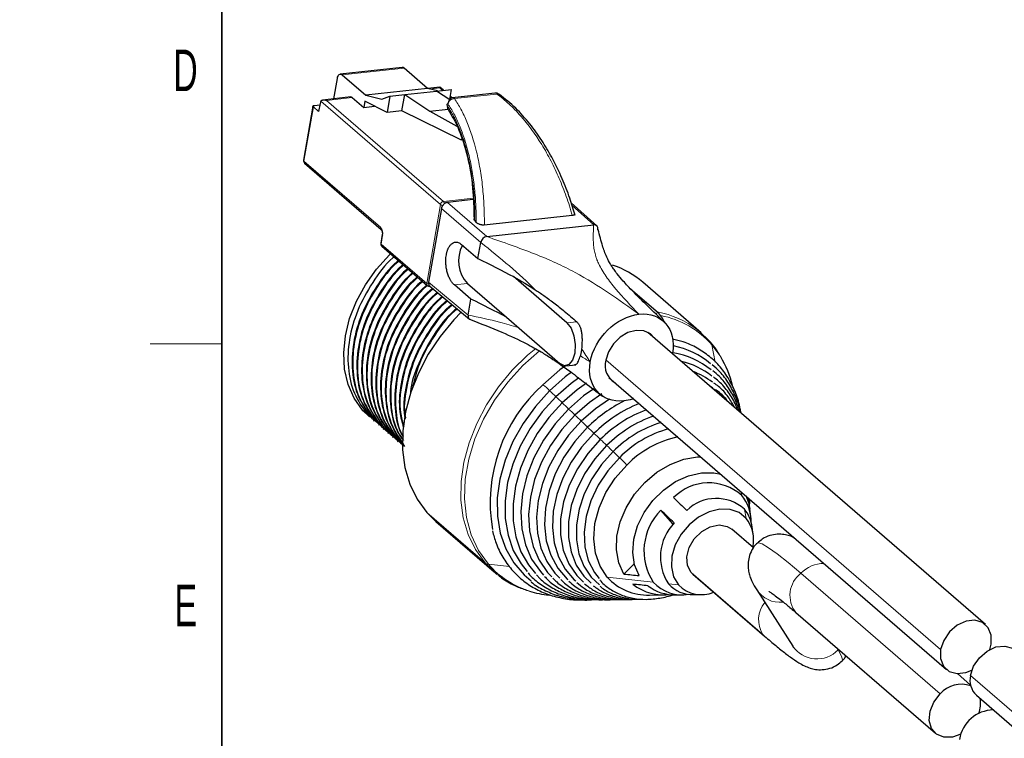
# Model space of a CAD drawing. Header units: millimetres. Extents: x 5 to 418, y 2 to 292.
# Tile 21 of 43: x 9 to 92, y 69 to 130. Entities that reach past the tile are written whole.
import ezdxf

# ---------------------------------------------------------------- set-up
doc = ezdxf.new("R2010")
doc.units = ezdxf.units.MM
doc.layers.add('SLD-0', color=7, linetype='Continuous')
doc.styles.add('SLDTEXTSTYLE0', font='TXT', dxfattribs={"width": 0.605})

msp = doc.modelspace()

# ---------------------------------------------------------------- linework, layer by layer
at = {"color": 7, "linetype": 'Continuous', "lineweight": 25}
for p, q in [((41.159, 125.496), (35.972, 124.93)), ((43.303, 123.723), (41.327, 125.434)), ((35.425, 122.859), (35.723, 124.575)), ((36.14, 124.867), (38.116, 123.157)), ((43.303, 123.723), (38.116, 123.157)), ((41.39, 123.219), (44.07, 123.512)), ((44.135, 123.519), (43.303, 123.723)), ((44.336, 123.832), (43.315, 123.72)), ((44.07, 123.512), (45.324, 123.649)), ((45.164, 122.783), (44.07, 123.512)), ((44.635, 123.573), (44.338, 123.831)), ((45.176, 122.797), (45.324, 123.649)), ((48.973, 123.336), (45.373, 122.943)), ((36.845, 123.014), (34.462, 122.753)), ((36.979, 122.964), (37.939, 122.133)), ((38.027, 122.645), (37.939, 122.133)), ((39.9, 121.715), (38.027, 122.645)), ((38.116, 123.157), (39.472, 122.823)), ((39.472, 122.823), (40.137, 123.082)), ((40.137, 123.082), (39.9, 121.715)), ((40.137, 123.082), (41.39, 123.219)), ((41.154, 121.852), (41.39, 123.219)), ((41.39, 123.219), (43.499, 121.814)), ((45.369, 122.938), (45.223, 123.065)), ((33.673, 122.237), (32.884, 117.686)), ((33.707, 122.17), (34.15, 121.787)), ((33.796, 122.304), (34.248, 122.354)), ((34.268, 122.47), (34.15, 121.787)), ((37.939, 122.133), (38.856, 122.233)), ((41.154, 121.852), (39.9, 121.715)), ((46.154, 119.368), (41.154, 121.852)), ((43.499, 121.814), (45.024, 121.98)), ((43.499, 121.814), (45.768, 120.562)), ((46.154, 119.368), (46.176, 119.493)), ((32.968, 117.451), (39.406, 111.878)), ((47.139, 114.374), (44.975, 114.138)), ((44.472, 113.644), (43.397, 107.44)), ((57.528, 112.174), (55.385, 114.1)), ((55.469, 113.048), (48.077, 112.24)), ((39.406, 111.878), (39.403, 111.881)), ((48.277, 111.268), (57.271, 112.25)), ((39.498, 111.438), (39.372, 110.71)), ((39.456, 110.474), (43.282, 107.163)), ((46.15, 110.614), (47.541, 109.429)), ((47.541, 109.429), (47.774, 110.774)), ((55.023, 104.002), (50.52, 107.899)), ((43.476, 107.102), (43.5, 107.105)), ((43.493, 107.111), (46.823, 104.334)), ((46.95, 106.016), (45.559, 107.201)), ((46.654, 107.321), (49.929, 104.486)), ((60.323, 106.914), (62.717, 104.842)), ((66.3, 103.178), (61.397, 107.422)), ((46.717, 104.672), (46.95, 106.016)), ((49.929, 104.486), (54.432, 100.588)), ((90.196, 78.649), (61.825, 103.208)), ((54.934, 100.401), (55.766, 100.492)), ((58.553, 99.427), (86.924, 74.869)), ((67.294, 98.509), (67.082, 98.657)), ((37.836, 96.683), (38.184, 96.381)), ((37.836, 96.683), (38.003, 96.548)), ((38.422, 96.097), (37.836, 96.683)), ((38.184, 96.381), (38.234, 96.338)), ((38.234, 96.338), (38.557, 96.079)), ((38.583, 96.036), (38.632, 95.993)), ((38.632, 95.993), (38.955, 95.734)), ((38.77, 95.795), (38.827, 95.746)), ((38.981, 95.691), (39.031, 95.648)), ((39.031, 95.648), (39.353, 95.389)), ((39.169, 95.45), (39.225, 95.401)), ((39.379, 95.346), (39.429, 95.303)), ((39.429, 95.303), (39.752, 95.044)), ((39.567, 95.105), (39.624, 95.056)), ((39.778, 95.001), (39.828, 94.958)), ((39.828, 94.958), (40.15, 94.699)), ((39.966, 94.76), (40.022, 94.711)), ((40.176, 94.656), (40.226, 94.613)), ((40.226, 94.613), (40.549, 94.354)), ((40.364, 94.415), (40.421, 94.366)), ((40.575, 94.312), (40.625, 94.268)), ((40.625, 94.268), (40.947, 94.009)), ((40.762, 94.07), (40.819, 94.021)), ((40.973, 93.967), (41.023, 93.924)), ((41.023, 93.924), (41.346, 93.664)), ((41.161, 93.725), (41.193, 93.697)), ((70.269, 89.265), (70.266, 89.287)), ((43.231, 88.068), (43.988, 87.311)), ((63.947, 87.074), (62.918, 88.263)), ((70.475, 87.737), (70.393, 88.349)), ((43.988, 87.311), (48.891, 83.066)), ((70.708, 85.078), (68.885, 86.656)), ((70.68, 86.21), (70.598, 86.821)), ((60.685, 83.742), (59.815, 82.887)), ((65.613, 82.876), (65.47, 83.018)), ((65.613, 82.876), (71.641, 77.657)), ((61.968, 81.119), (63.229, 81.132)), ((64.154, 81.141), (64.77, 81.148)), ((65.695, 81.157), (66.312, 81.163)), ((70.969, 81.571), (74.001, 76.817)), ((74.272, 79.639), (85.992, 69.493)), ((90.568, 76.543), (90.687, 76.991)), ((88.949, 73.547), (87.836, 74.511)), ((89.433, 72.696), (117.698, 48.229))]:
    msp.add_line(p, q, dxfattribs=at)
at = {"color": 7, "linetype": 'Continuous', "lineweight": 18}
for p, q in [((41.327, 125.434), (36.14, 124.867)), ((44.327, 123.766), (43.497, 123.676)), ((44.559, 123.565), (44.327, 123.766)), ((44.383, 113.975), (34.341, 122.668)), ((36.979, 122.964), (34.818, 122.728)), ((34.818, 122.728), (44.639, 114.227)), ((45.315, 122.911), (45.212, 123)), ((45.561, 122.871), (49.132, 123.261)), ((33.707, 122.17), (32.918, 117.619)), ((32.918, 117.619), (39.356, 112.047)), ((44.639, 114.227), (47.133, 114.499)), ((43.232, 107.331), (44.383, 113.975)), ((44.472, 113.644), (47.774, 110.774)), ((48.277, 111.268), (44.975, 114.138)), ((55.453, 113.884), (57.271, 112.25)), ((39.532, 111.371), (39.406, 110.643)), ((39.406, 110.643), (43.232, 107.331)), ((46.717, 104.672), (43.397, 107.44)), ((46.654, 107.321), (45.559, 107.201)), ((62.441, 104.812), (62.717, 104.842)), ((55.023, 104.002), (55.845, 104.091)), ((67.494, 100.699), (67.205, 102.159)), ((67.944, 101.148), (67.205, 102.159)), ((86.433, 76.526), (58.287, 100.89)), ((69.71, 89.504), (69.647, 89.824)), ((43.231, 88.068), (48.134, 83.823)), ((70.094, 87.563), (69.941, 88.339)), ((50.204, 83.51), (48.427, 83.703)), ((65.47, 83.018), (71.499, 77.8)), ((74.678, 82.948), (86.399, 72.803)), ((62.278, 82.2), (58.414, 82.619)), ((64.403, 81.969), (63.553, 82.061)), ((71.64, 77.658), (71.499, 77.8)), ((77.81, 76.511), (77.717, 76.656)), ((117.972, 49.224), (88.942, 74.354))]:
    msp.add_line(p, q, dxfattribs=at)
at = {"color": 7, "linetype": 'Continuous', "lineweight": 25, "flags": 128}
for points in [[(35.723, 124.575), (35.748, 124.68), (35.785, 124.771), (35.831, 124.844), (35.886, 124.896), (35.946, 124.925), (36.01, 124.93), (36.076, 124.91), (36.14, 124.867)], [(33.707, 122.17), (33.686, 122.192), (33.675, 122.214), (33.672, 122.236), (33.68, 122.255), (33.697, 122.273), (33.723, 122.287), (33.756, 122.297), (33.796, 122.304)], [(37.836, 96.683), (37.133, 97.686), (36.629, 98.842), (36.334, 100.122), (36.257, 101.495), (36.399, 102.927), (36.757, 104.382), (37.322, 105.825), (38.08, 107.221), (39.012, 108.534), (40.096, 109.732), (40.198, 109.831)], [(46.137, 104.905), (45.52, 104.266), (44.362, 102.868), (43.359, 101.368), (42.531, 99.793), (41.891, 98.173), (41.453, 96.538), (41.224, 94.919), (41.209, 93.345), (41.408, 91.846), (41.816, 90.45), (42.428, 89.182), (43.231, 88.068)], [(63.19, 104.117), (63.06, 104.395), (62.717, 104.842)], [(55.023, 104.002), (55.366, 103.555), (55.613, 102.916), (55.724, 102.183), (55.684, 101.467), (55.498, 100.877), (55.194, 100.503), (54.82, 100.401), (54.432, 100.588)], [(62.333, 102.768), (62.032, 103.077), (61.485, 103.335), (60.837, 103.373), (60.15, 103.189), (59.491, 102.8), (58.926, 102.244), (58.509, 101.576), (58.281, 100.862)], [(65.993, 103.43), (66.078, 103.363), (67.057, 102.421)], [(54.894, 100.398), (54.424, 100.05), (53.005, 98.812)], [(55.409, 99.855), (54.878, 99.459), (53.557, 98.3)], [(56.014, 99.386), (55.372, 98.913), (54.091, 97.788)], [(56.654, 98.938), (55.867, 98.366), (54.624, 97.276)], [(53.557, 98.3), (52.366, 96.99), (51.332, 95.56), (50.478, 94.04), (49.822, 92.466), (49.381, 90.871), (49.163, 89.292), (49.173, 87.765), (49.411, 86.322), (49.872, 84.997), (50.545, 83.818), (51.416, 82.813), (52.018, 82.308)], [(54.091, 97.788), (52.935, 96.517), (51.932, 95.129), (51.103, 93.655), (50.467, 92.127), (50.038, 90.58), (49.827, 89.048), (49.836, 87.565), (50.068, 86.166), (50.515, 84.88), (51.168, 83.736), (51.686, 83.093)], [(57.275, 98.475), (56.424, 97.869), (55.158, 96.764)], [(57.962, 98.05), (56.917, 97.321), (55.692, 96.252)], [(54.624, 97.276), (53.504, 96.044), (52.531, 94.699), (51.728, 93.269), (51.112, 91.788), (50.696, 90.288), (50.491, 88.803), (50.5, 87.366), (50.724, 86.009), (51.158, 84.763), (51.791, 83.654), (52.375, 82.943)], [(58.606, 97.592), (57.409, 96.773), (56.225, 95.74)], [(55.158, 96.764), (54.022, 95.508), (53.046, 94.133), (52.252, 92.671), (51.66, 91.16), (51.285, 89.635), (51.136, 88.135), (51.217, 86.697), (51.525, 85.356), (52.054, 84.145), (52.79, 83.093), (53.061, 82.8)], [(55.692, 96.252), (54.593, 95.037), (53.648, 93.707), (52.88, 92.293), (52.307, 90.83), (51.945, 89.355), (51.801, 87.905), (51.879, 86.513), (52.177, 85.216), (52.689, 84.044), (53.4, 83.027), (53.742, 82.665)], [(56.225, 95.74), (55.164, 94.566), (54.251, 93.281), (53.508, 91.914), (52.955, 90.501), (52.605, 89.076), (52.465, 87.674), (52.541, 86.329), (52.829, 85.076), (53.323, 83.943), (54.011, 82.961), (54.419, 82.536)], [(56.759, 95.228), (55.684, 94.033), (54.77, 92.719), (54.04, 91.323), (53.515, 89.882), (53.209, 88.437), (53.131, 87.026), (53.282, 85.688), (53.659, 84.46), (54.25, 83.374), (55.041, 82.461), (55.091, 82.416)], [(57.293, 94.716), (56.257, 93.564), (55.375, 92.297), (54.672, 90.952), (54.166, 89.563), (53.871, 88.17), (53.795, 86.81), (53.941, 85.521), (54.304, 84.337), (54.875, 83.29), (55.637, 82.411), (55.755, 82.305)], [(57.826, 94.204), (56.778, 93.03), (55.897, 91.735), (55.209, 90.36), (54.736, 88.946), (54.491, 87.535), (54.483, 86.172), (54.712, 84.896), (55.17, 83.748), (55.844, 82.762), (56.411, 82.202)], [(58.36, 93.693), (57.353, 92.564), (56.506, 91.32), (55.845, 89.998), (55.39, 88.639), (55.155, 87.283), (55.147, 85.973), (55.367, 84.747), (55.807, 83.643), (56.455, 82.695), (57.056, 82.111)], [(58.894, 93.181), (57.927, 92.098), (57.114, 90.904), (56.48, 89.636), (56.044, 88.331), (55.819, 87.031), (55.811, 85.774), (56.022, 84.598), (56.444, 83.539), (57.066, 82.629), (57.761, 81.975)], [(59.815, 82.887), (59.381, 83.832), (59.178, 84.911), (59.213, 86.077), (59.487, 87.28), (59.986, 88.468), (60.69, 89.591), (61.568, 90.599), (62.582, 91.45), (63.689, 92.107), (64.841, 92.542), (65.989, 92.736), (66.272, 92.745)], [(59.427, 92.669), (58.452, 91.567), (57.642, 90.348), (57.028, 89.054), (56.629, 87.73), (56.458, 86.419), (56.523, 85.166), (56.819, 84.015), (57.339, 83.004), (57.725, 82.508)], [(58.414, 82.619), (57.801, 83.544), (57.415, 84.634), (57.272, 85.846), (57.375, 87.135), (57.723, 88.45), (58.3, 89.741), (59.086, 90.959), (60.049, 92.056)], [(61.094, 82.753), (60.707, 83.66), (60.553, 84.696), (60.64, 85.809), (60.965, 86.946), (61.51, 88.051), (62.25, 89.069), (63.148, 89.952), (64.16, 90.656), (65.238, 91.146), (66.328, 91.399), (67.377, 91.403), (67.957, 91.287)], [(70.059, 89.505), (70.277, 88.913), (70.393, 88.349)], [(70.269, 89.265), (70.301, 88.966), (70.311, 88.784)], [(70.094, 87.563), (69.488, 88.055), (68.729, 88.323), (67.87, 88.349), (66.968, 88.131), (66.085, 87.683), (65.281, 87.037), (64.612, 86.236), (64.122, 85.334), (63.845, 84.394), (63.801, 83.479), (63.991, 82.652), (64.403, 81.969)], [(65.47, 83.018), (65.157, 83.609), (65.096, 84.339), (65.295, 85.121), (65.729, 85.86), (66.347, 86.467), (67.073, 86.869), (67.821, 87.017), (68.499, 86.894), (68.885, 86.656)], [(49.198, 82.815), (49.113, 82.881), (48.134, 83.823)], [(90.687, 76.991), (90.691, 77.743), (90.439, 78.376), (89.959, 78.814), (89.311, 79.005), (88.572, 78.924), (87.832, 78.582), (87.18, 78.02), (86.694, 77.306), (86.433, 76.526)], [(86.433, 76.526), (86.428, 75.774), (86.681, 75.141), (87.16, 74.703), (87.808, 74.513), (88.547, 74.593), (89.061, 74.802)], [(88.942, 74.354), (89.203, 75.134), (89.689, 75.848), (90.342, 76.41), (91.082, 76.751), (91.821, 76.832), (92.469, 76.642), (92.706, 76.476)], [(88.13, 69.427), (87.427, 69.173), (86.703, 69.16), (86.091, 69.416), (85.663, 69.909), (85.473, 70.579), (85.543, 71.347), (85.865, 72.12), (86.399, 72.803)]]:
    msp.add_lwpolyline(points, dxfattribs=at)
at = {"color": 7, "linetype": 'Continuous', "lineweight": 18, "flags": 128}
for points in [[(43.496, 107.108), (43.486, 107.104), (43.476, 107.102)], [(48.134, 83.823), (47.331, 84.938), (46.72, 86.205), (46.311, 87.601), (46.112, 89.1), (46.127, 90.674), (46.356, 92.294), (46.794, 93.929), (47.434, 95.549), (48.262, 97.123), (49.265, 98.624), (50.423, 100.021), (51.714, 101.29), (52.401, 101.868)], [(52.735, 101.668), (52.726, 101.662), (51.324, 100.425), (50.054, 99.035), (48.942, 97.521), (48.01, 95.914), (47.278, 94.246), (46.761, 92.551), (46.469, 90.864), (46.408, 89.219), (46.579, 87.65), (46.978, 86.188), (47.599, 84.864), (48.427, 83.703)], [(71.02, 85.494), (71.11, 85.524), (71.44, 85.419), (71.972, 85.102), (72.698, 84.578), (73.606, 83.856), (74.678, 82.948)], [(78.165, 75.583), (78.197, 75.662), (78.108, 75.983), (77.81, 76.511)]]:
    msp.add_lwpolyline(points, dxfattribs=at)
at = {"color": 7, "linetype": 'Continuous', "lineweight": 25}
for centre, radius, start, end in [((41.174, 125.28), 0.217, 45.28703, 93.86194), ((34.766, 122.397), 0.503, 147.49521, 171.72661), ((36.857, 122.84), 0.174, 45.28703, 93.86194), ((33.135, 117.643), 0.254, 170.17136, 229.11952), ((39.622, 110.666), 0.254, 170.17136, 229.11952), ((48.724, 109.229), 2.815, 152.18172, 222.68308), ((56.416, 101.65), 7.624, 49.21049, 71.36861), ((43.448, 107.355), 0.254, 229.11952, 276.23232), ((62.601, 95.228), 6.978, 49.89264, 78.71894), ((62.805, 94.683), 6.906, 51.01364, 80.56295), ((60.741, 96.763), 8.433, 13.59631, 31.32906), ((59.892, 100.432), 1.667, 165.0781, 240.05891), ((63.141, 94.394), 6.552, 51.717, 76.79834), ((63.476, 94.087), 6.212, 52.61438, 69.72526), ((61.894, 88.885), 13.325, 131.84267, 189.6879), ((65.286, 86.63), 12.11, 116.98655, 134.76149), ((65.288, 86.729), 11.301, 111.76987, 135.03146), ((65.469, 86.592), 10.787, 110.43314, 135.1134), ((65.668, 86.426), 10.306, 108.99062, 135.16327), ((65.865, 86.262), 9.822, 107.37546, 135.22068), ((66.041, 86.134), 9.298, 105.49048, 135.3468), ((66.131, 86.091), 8.518, 102.14566, 135.55795), ((66.949, 86.393), 4.16, 48.40814, 135.44863), ((66.96, 87.257), 3.552, 359.88242, 39.24626), ((67.576, 85.7), 3.544, 48.14612, 134.2551), ((66.342, 84.836), 4.845, 134.98662, 212.96881), ((67.722, 86.478), 2.896, 6.80077, 39.99674), ((67.011, 84.322), 4.132, 136.06535, 213.17498), ((67.708, 85.736), 3.005, 348.31463, 37.41887), ((61.804, 85.69), 4.574, 222.17048, 272.04804), ((63.18, 85.371), 4.247, 231.77233, 278.05418), ((64.711, 84.449), 3.313, 222.7517, 279.50229), ((65.588, 83.892), 2.737, 221.97207, 272.24645), ((66.353, 83.872), 2.724, 224.29426, 292.0949), ((54.493, 89.749), 8.697, 252.4183, 263.53911), ((64.052, 84.759), 3.619, 232.15696, 271.60709), ((90.611, 73.946), 1.718, 166.28051, 226.70933), ((88.158, 71.312), 2.306, 69.49256, 139.71443), ((87.458, 71.996), 2.331, 339.17643, 10.54118), ((90.929, 68.503), 2.957, 91.29433, 170.74395)]:
    msp.add_arc(centre, radius, start, end, dxfattribs=at)
at = {"color": 7, "linetype": 'Continuous', "lineweight": 18}
for centre, radius, start, end in [((32.957, 117.681), 0.0726, 175.83544, 238.21484), ((33.089, 117.578), 0.175, 166.37244, 226.6174), ((44.69, 113.918), 0.312, 99.51987, 169.48765), ((44.391, 113.996), 0.339, 5.4582, 42.96999), ((44.646, 114.337), 0.447, 233.93981, 263.00337), ((39.53, 112.006), 0.178, 166.92454, 224.50663), ((38.757, 111.53), 0.791, 348.42498, 40.79225), ((39.571, 111.433), 0.0729, 176.49897, 238.12225), ((39.444, 110.704), 0.0726, 175.83544, 238.21484), ((39.576, 110.601), 0.175, 166.37244, 226.6174), ((43.405, 107.291), 0.178, 166.84837, 226.14147), ((43.484, 107.67), 0.422, 233.42295, 259.67325), ((61.167, 97.131), 7.935, 52.53946, 79.51632), ((61.427, 97.08), 7.693, 41.31523, 78.86821), ((66.754, 102.077), 0.458, 10.30277, 48.65916), ((51.619, 96.766), 2.471, 38.35512, 55.88247), ((51.001, 95.101), 4.094, 41.01201, 51.37476), ((51.535, 94.589), 4.094, 41.01201, 51.37476), ((52.069, 94.077), 4.094, 41.01202, 51.37484), ((52.602, 93.565), 4.094, 41.01202, 51.37484), ((53.136, 93.053), 4.094, 41.01202, 51.37484), ((53.67, 92.542), 4.094, 41.01202, 51.37484), ((54.203, 92.03), 4.094, 41.01202, 51.37484), ((54.737, 91.518), 4.094, 41.01202, 51.37484), ((55.271, 91.006), 4.094, 41.01202, 51.37484), ((55.804, 90.494), 4.094, 41.01202, 51.37484), ((56.338, 89.982), 4.094, 41.01198, 51.37482), ((56.69, 89.272), 4.363, 39.65222, 51.13674), ((48.472, 84.23), 0.529, 230.35057, 265.17741), ((54.114, 88.656), 7.542, 221.05115, 252.65409), ((76.591, 81.155), 2.622, 89.10734, 136.85005), ((76.106, 81.093), 2.341, 127.57774, 218.41925), ((72.928, 82.845), 2.337, 213.03344, 276.30162), ((73.435, 79.044), 2.302, 140.77455, 212.71928), ((76.029, 78.199), 2.454, 214.27131, 316.53731)]:
    msp.add_arc(centre, radius, start, end, dxfattribs=at)
at = {"color": 7, "linetype": 'Continuous', "lineweight": 25}
for points, knots in [([(44.336, 123.828), (44.337, 123.827), (44.339, 123.823), (44.331, 123.787), (44.327, 123.766)], [0, 0, 0, 0, 0.403887, 1, 1, 1, 1]), ([(49.35, 123.217), (49.319, 123.239), (49.255, 123.284), (49.144, 123.323), (49.05, 123.34), (48.996, 123.334), (48.978, 123.332)], [0, 0, 0, 0, 0.288007, 0.577838, 0.867286, 1, 1, 1, 1]), ([(34.341, 122.668), (34.348, 122.676), (34.361, 122.692), (34.388, 122.713), (34.422, 122.732), (34.462, 122.747), (34.531, 122.763), (34.651, 122.771), (34.756, 122.744), (34.818, 122.728)], [0, 0, 0, 0, 0.073919, 0.152417, 0.236382, 0.32654, 0.423478, 0.658061, 1, 1, 1, 1]), ([(45.375, 122.941), (45.333, 122.925), (45.248, 122.893), (45.144, 122.772), (45.067, 122.619), (45.027, 122.497), (45.019, 122.435), (45.018, 122.431)], [0, 0, 0, 0, 0.2559056, 0.5069829, 0.7494731, 0.982474, 1, 1, 1, 1]), ([(55.718, 113.045), (55.572, 113.528), (55.255, 114.579), (54.603, 116.234), (53.81, 117.871), (52.893, 119.414), (51.884, 120.81), (50.699, 122.145), (49.811, 122.851), (49.35, 123.217)], [0, 0, 0, 0, 0.114904, 0.249795, 0.40527, 0.536375, 0.678201, 0.832883, 1, 1, 1, 1]), ([(44.972, 122.257), (44.953, 122.285), (44.947, 122.345), (44.96, 122.413), (44.968, 122.43), (44.987, 122.447), (44.998, 122.444), (45.009, 122.43)], [0, 0, 0, 0, 0.5, 0.5, 0.75, 0.75, 1, 1, 1, 1]), ([(45.031, 121.966), (45.35, 121.423), (45.985, 120.343), (46.688, 118.038), (47.148, 115.487), (47.193, 113.632), (47.214, 112.755)], [0, 0, 0, 0, 0.257454, 0.512939, 0.76968, 1, 1, 1, 1]), ([(44.975, 114.138), (44.955, 114.135), (44.914, 114.129), (44.852, 114.108), (44.791, 114.08), (44.732, 114.043), (44.677, 113.999), (44.626, 113.949), (44.581, 113.894), (44.542, 113.834), (44.51, 113.772), (44.486, 113.708), (44.477, 113.665), (44.472, 113.644)], [0, 0, 0, 0, 0.090911, 0.181821, 0.27273, 0.363638, 0.454546, 0.545454, 0.636362, 0.72727, 0.818179, 0.909089, 1, 1, 1, 1]), ([(47.294, 112.57), (47.267, 112.605), (47.217, 112.67), (47.231, 112.729), (47.237, 112.756)], [0, 0, 0, 0, 0.534795, 1, 1, 1, 1]), ([(55.676, 113.166), (55.674, 113.156), (55.669, 113.137), (55.648, 113.111), (55.612, 113.085), (55.556, 113.061), (55.498, 113.052), (55.469, 113.048)], [0, 0, 0, 0, 0.166755, 0.331963, 0.499688, 0.747213, 1, 1, 1, 1]), ([(39.406, 111.878), (39.41, 111.874), (39.419, 111.866), (39.447, 111.821), (39.476, 111.751), (39.499, 111.656), (39.509, 111.551), (39.504, 111.477), (39.499, 111.444), (39.498, 111.438)], [0, 0, 0, 0, 0.139166, 0.276185, 0.429105, 0.602189, 0.7896, 0.96392, 1, 1, 1, 1]), ([(48.077, 112.24), (48.062, 112.239), (48.031, 112.236), (47.982, 112.236), (47.932, 112.238), (47.863, 112.246), (47.776, 112.262), (47.677, 112.291), (47.586, 112.327), (47.509, 112.369), (47.443, 112.414), (47.411, 112.446), (47.394, 112.462)], [0, 0, 0, 0, 0.062816, 0.124702, 0.186635, 0.249593, 0.37188, 0.499517, 0.621145, 0.749913, 0.872446, 1, 1, 1, 1]), ([(63.313, 103.962), (62.785, 104.477), (61.833, 105.404), (60.624, 106.579), (59.797, 107.462), (59.299, 108.057), (58.989, 108.475), (58.78, 108.786), (58.551, 109.169), (58.254, 109.779), (57.922, 110.716), (57.728, 111.544), (57.617, 112.016)], [0, 0, 0, 0, 0.183915, 0.331157, 0.44229, 0.525608, 0.572375, 0.612338, 0.655581, 0.733026, 0.847573, 1, 1, 1, 1]), ([(44.884, 109.734), (44.891, 109.771), (44.905, 109.845), (44.93, 109.95), (44.959, 110.051), (44.993, 110.147), (45.03, 110.239), (45.097, 110.381), (45.207, 110.554), (45.374, 110.709), (45.559, 110.798), (45.734, 110.811), (45.889, 110.775), (46.021, 110.714), (46.107, 110.648), (46.15, 110.614)], [0, 0, 0, 0, 0.0418715, 0.0834343, 0.1248676, 0.1663518, 0.2080671, 0.2501905, 0.3747138, 0.5000427, 0.6246798, 0.7499001, 0.8334031, 0.9162842, 1, 1, 1, 1]), ([(40.507, 109.565), (40.469, 109.535), (39.75, 108.951), (38.63, 107.409), (37.346, 105.085), (36.648, 102.611), (36.552, 100.224), (37.037, 98.025), (37.837, 96.897), (38.234, 96.338)], [0, 0, 0, 0, 0.0089724, 0.1731932, 0.3402654, 0.5044862, 0.668707, 0.8357792, 1, 1, 1, 1]), ([(40.855, 109.263), (40.818, 109.233), (40.098, 108.649), (38.979, 107.107), (37.694, 104.784), (36.997, 102.309), (36.9, 99.922), (37.385, 97.723), (38.186, 96.595), (38.583, 96.036)], [0, 0, 0, 0, 0.008972, 0.173193, 0.340265, 0.504486, 0.668707, 0.835779, 1, 1, 1, 1]), ([(45.559, 107.201), (45.538, 107.22), (45.495, 107.257), (45.434, 107.322), (45.375, 107.393), (45.318, 107.471), (45.262, 107.555), (45.175, 107.705), (45.064, 107.941), (44.954, 108.28), (44.877, 108.644), (44.843, 108.977), (44.838, 109.265), (44.85, 109.506), (44.873, 109.658), (44.884, 109.734)], [0, 0, 0, 0, 0.041876, 0.083444, 0.124882, 0.16637, 0.20809, 0.250218, 0.374744, 0.500075, 0.62471, 0.749927, 0.833422, 0.916294, 1, 1, 1, 1]), ([(40.905, 109.22), (40.868, 109.19), (40.148, 108.606), (39.029, 107.064), (37.744, 104.741), (37.047, 102.266), (36.95, 99.879), (37.435, 97.68), (38.236, 96.552), (38.632, 95.993)], [0, 0, 0, 0, 0.008972, 0.173193, 0.340265, 0.504486, 0.668707, 0.835779, 1, 1, 1, 1]), ([(41.254, 108.918), (41.216, 108.888), (40.497, 108.304), (39.377, 106.762), (38.093, 104.439), (37.395, 101.964), (37.299, 99.578), (37.784, 97.378), (38.584, 96.25), (38.981, 95.691)], [0, 0, 0, 0, 0.008972, 0.173193, 0.340265, 0.504486, 0.668707, 0.835779, 1, 1, 1, 1]), ([(41.303, 108.875), (41.266, 108.845), (40.546, 108.261), (39.427, 106.719), (38.142, 104.396), (37.445, 101.921), (37.349, 99.534), (37.834, 97.335), (38.634, 96.207), (39.031, 95.648)], [0, 0, 0, 0, 0.008972, 0.173193, 0.340265, 0.504486, 0.668707, 0.835779, 1, 1, 1, 1]), ([(41.652, 108.573), (41.615, 108.543), (40.895, 107.959), (39.776, 106.417), (38.491, 104.094), (37.794, 101.619), (37.697, 99.233), (38.182, 97.034), (38.983, 95.905), (39.379, 95.346)], [0, 0, 0, 0, 0.008972, 0.173193, 0.340265, 0.504486, 0.668707, 0.835779, 1, 1, 1, 1]), ([(41.702, 108.53), (41.665, 108.5), (40.945, 107.916), (39.826, 106.374), (38.541, 104.051), (37.843, 101.576), (37.747, 99.19), (38.232, 96.99), (39.032, 95.862), (39.429, 95.303)], [0, 0, 0, 0, 0.008972, 0.173193, 0.340265, 0.504486, 0.668707, 0.835779, 1, 1, 1, 1]), ([(42.051, 108.228), (42.013, 108.198), (41.293, 107.614), (40.174, 106.073), (38.889, 103.749), (38.192, 101.274), (38.096, 98.888), (38.581, 96.689), (39.381, 95.561), (39.778, 95.001)], [0, 0, 0, 0, 0.008972, 0.173193, 0.340265, 0.504486, 0.668707, 0.835779, 1, 1, 1, 1]), ([(42.1, 108.185), (42.063, 108.155), (41.343, 107.571), (40.224, 106.029), (38.939, 103.706), (38.242, 101.231), (38.145, 98.845), (38.63, 96.646), (39.431, 95.517), (39.828, 94.958)], [0, 0, 0, 0, 0.008972, 0.173193, 0.340265, 0.504486, 0.668707, 0.835779, 1, 1, 1, 1]), ([(42.449, 107.883), (42.412, 107.853), (41.692, 107.269), (40.573, 105.728), (39.288, 103.404), (38.59, 100.929), (38.494, 98.543), (38.979, 96.344), (39.78, 95.216), (40.176, 94.656)], [0, 0, 0, 0, 0.008972, 0.173193, 0.340265, 0.504486, 0.668707, 0.835779, 1, 1, 1, 1]), ([(42.499, 107.84), (42.461, 107.81), (41.742, 107.226), (40.622, 105.685), (39.338, 103.361), (38.64, 100.886), (38.544, 98.5), (39.029, 96.301), (39.829, 95.173), (40.226, 94.613)], [0, 0, 0, 0, 0.008972, 0.173193, 0.340265, 0.504486, 0.668707, 0.835779, 1, 1, 1, 1]), ([(42.847, 107.539), (42.81, 107.508), (42.09, 106.925), (40.971, 105.383), (39.686, 103.059), (38.989, 100.584), (38.893, 98.198), (39.377, 95.999), (40.178, 94.871), (40.575, 94.312)], [0, 0, 0, 0, 0.008972, 0.173193, 0.340265, 0.504486, 0.668707, 0.835779, 1, 1, 1, 1]), ([(42.897, 107.495), (42.86, 107.465), (42.14, 106.881), (41.021, 105.34), (39.736, 103.016), (39.039, 100.541), (38.942, 98.155), (39.427, 95.956), (40.228, 94.828), (40.625, 94.268)], [0, 0, 0, 0, 0.008972, 0.173193, 0.340265, 0.504486, 0.668707, 0.835779, 1, 1, 1, 1]), ([(43.246, 107.194), (43.209, 107.163), (42.489, 106.58), (41.37, 105.038), (40.085, 102.714), (39.387, 100.24), (39.291, 97.853), (39.776, 95.654), (40.576, 94.526), (40.973, 93.967)], [0, 0, 0, 0, 0.008972, 0.173193, 0.340265, 0.504486, 0.668707, 0.835779, 1, 1, 1, 1]), ([(43.288, 107.144), (43.253, 107.116), (42.536, 106.534), (41.419, 104.995), (40.134, 102.671), (39.437, 100.196), (39.341, 97.81), (39.826, 95.611), (40.626, 94.483), (41.023, 93.924)], [0, 0, 0, 0, 0.008351, 0.172675, 0.339851, 0.504175, 0.668499, 0.835676, 1, 1, 1, 1]), ([(43.726, 106.916), (43.661, 106.864), (42.912, 106.26), (41.766, 104.695), (40.484, 102.369), (39.786, 99.895), (39.689, 97.508), (40.174, 95.309), (40.975, 94.181), (41.372, 93.622)], [0, 0, 0, 0, 0.015477, 0.17862, 0.344595, 0.507738, 0.670881, 0.836857, 1, 1, 1, 1]), ([(43.777, 106.874), (43.712, 106.821), (42.962, 106.217), (41.816, 104.652), (40.534, 102.326), (39.835, 99.851), (39.741, 97.467), (40.197, 95.348), (40.946, 94.283), (41.293, 93.79)], [0, 0, 0, 0, 0.015862, 0.182246, 0.351519, 0.517903, 0.684287, 0.85356, 1, 1, 1, 1]), ([(43.397, 107.44), (43.394, 107.383), (43.388, 107.269), (43.437, 107.153), (43.492, 107.119), (43.504, 107.112)], [0, 0, 0, 0, 0.433292, 0.866576, 1, 1, 1, 1]), ([(52.357, 106.803), (52.474, 106.724), (52.721, 106.559), (53.099, 106.297), (53.501, 106.006), (54.083, 105.569), (54.882, 104.927), (55.501, 104.39), (55.845, 104.091)], [0, 0, 0, 0, 0.089048, 0.187748, 0.296164, 0.414393, 0.674236, 1, 1, 1, 1]), ([(44.132, 106.577), (44.065, 106.523), (43.313, 105.917), (42.164, 104.35), (40.883, 102.025), (40.181, 99.548), (40.099, 97.171), (40.461, 95.296), (41.049, 94.428), (41.245, 94.138)], [0, 0, 0, 0, 0.017472, 0.194635, 0.374874, 0.552037, 0.7292, 0.909439, 1, 1, 1, 1]), ([(44.183, 106.535), (44.115, 106.48), (43.363, 105.875), (42.214, 104.307), (40.933, 101.981), (40.231, 99.505), (40.149, 97.129), (40.506, 95.267), (41.085, 94.409), (41.274, 94.13)], [0, 0, 0, 0, 0.017615, 0.195388, 0.376246, 0.554018, 0.731791, 0.912649, 1, 1, 1, 1]), ([(44.538, 106.239), (44.468, 106.182), (43.714, 105.575), (42.562, 104.005), (41.282, 101.68), (40.575, 99.2), (40.512, 96.837), (40.771, 95.192), (41.202, 94.515), (41.257, 94.427)], [0, 0, 0, 0, 0.019359, 0.208456, 0.400836, 0.589933, 0.77903, 0.97141, 1, 1, 1, 1]), ([(44.589, 106.196), (44.519, 106.14), (43.764, 105.532), (42.612, 103.962), (41.332, 101.637), (40.625, 99.156), (40.565, 96.796), (40.808, 95.181), (41.217, 94.53), (41.255, 94.47)], [0, 0, 0, 0, 0.0196263, 0.21046, 0.4046071, 0.5954408, 0.7862745, 0.9804216, 1, 1, 1, 1]), ([(44.945, 105.9), (44.872, 105.842), (44.115, 105.232), (42.963, 103.662), (41.674, 101.331), (40.999, 98.87), (40.842, 96.771), (41.163, 95.654), (41.284, 95.235)], [0, 0, 0, 0, 0.02246, 0.234083, 0.449381, 0.661004, 0.872628, 1, 1, 1, 1]), ([(44.995, 105.858), (44.922, 105.799), (44.165, 105.19), (43.013, 103.619), (41.723, 101.288), (41.051, 98.828), (40.889, 96.775), (41.195, 95.701), (41.303, 95.324)], [0, 0, 0, 0, 0.022857, 0.237272, 0.45541, 0.669825, 0.88424, 1, 1, 1, 1]), ([(45.351, 105.561), (45.275, 105.501), (44.515, 104.89), (43.363, 103.318), (42.066, 100.984), (41.42, 98.535), (41.218, 96.804), (41.414, 96.022), (41.433, 95.947)], [0, 0, 0, 0, 0.025958, 0.262189, 0.502521, 0.738751, 0.974982, 1, 1, 1, 1]), ([(45.401, 105.519), (45.326, 105.458), (44.566, 104.847), (43.413, 103.275), (42.115, 100.94), (41.474, 98.494), (41.264, 96.808), (41.444, 96.068), (41.451, 96.036)], [0, 0, 0, 0, 0.026454, 0.266168, 0.510045, 0.74976, 0.989474, 1, 1, 1, 1]), ([(45.757, 105.223), (45.679, 105.16), (44.916, 104.547), (43.746, 102.969), (42.518, 100.653), (41.904, 98.927), (41.874, 98.1), (41.872, 98.058)], [0, 0, 0, 0, 0.03568, 0.349649, 0.66907, 0.98304, 1, 1, 1, 1]), ([(45.807, 105.181), (45.729, 105.118), (44.966, 104.505), (43.818, 102.929), (42.546, 100.699), (42.184, 99.164), (42.017, 98.457)], [0, 0, 0, 0, 0.038021, 0.371213, 0.710191, 1, 1, 1, 1]), ([(46.717, 104.672), (46.714, 104.614), (46.707, 104.5), (46.762, 104.377), (46.826, 104.34), (46.847, 104.328)], [0, 0, 0, 0, 0.40014, 0.800271, 1, 1, 1, 1]), ([(46.841, 104.321), (47.758, 103.962), (49.419, 103.313), (51.465, 102.361), (52.61, 101.722), (53.262, 101.321), (53.77, 100.996), (54.485, 100.512), (55.45, 99.813), (56.643, 98.894), (57.52, 98.225), (58.006, 97.855)], [0, 0, 0, 0, 0.188226, 0.340915, 0.450668, 0.488003, 0.528939, 0.599816, 0.701628, 0.834989, 1, 1, 1, 1]), ([(55.845, 104.091), (55.866, 104.072), (55.908, 104.033), (55.965, 103.964), (56.019, 103.887), (56.068, 103.802), (56.134, 103.663), (56.204, 103.452), (56.259, 103.154), (56.286, 102.831), (56.29, 102.532), (56.283, 102.27), (56.271, 102.048), (56.26, 101.905), (56.254, 101.833)], [0, 0, 0, 0, 0.048103, 0.09636, 0.145034, 0.194395, 0.244721, 0.369189, 0.497708, 0.62452, 0.75153, 0.835235, 0.917682, 1, 1, 1, 1]), ([(69.64, 96.443), (69.626, 96.559), (69.555, 97.139), (69.233, 98.098), (68.676, 99.285), (67.929, 100.325), (67.026, 101.211), (65.978, 101.914), (64.932, 102.406), (64.204, 102.574), (63.902, 102.643)], [0, 0, 0, 0, 0.036335, 0.181313, 0.325763, 0.469588, 0.61285, 0.755794, 0.898693, 1, 1, 1, 1]), ([(67.838, 101.333), (67.758, 101.476), (67.548, 101.853), (67.272, 102.177), (67.101, 102.377)], [0, 0, 0, 0, 0.381955, 1, 1, 1, 1]), ([(55.669, 100.511), (55.715, 100.511), (55.846, 100.513), (55.995, 100.753), (56.1, 101.08), (56.152, 101.243)], [0, 0, 0, 0, 0.2148329, 0.610738, 1, 1, 1, 1]), ([(69.625, 96.456), (69.622, 96.47), (69.552, 96.936), (69.235, 97.773), (68.66, 98.922), (67.985, 99.84), (67.451, 100.299), (67.232, 100.488)], [0, 0, 0, 0, 0.008246, 0.277921, 0.546534, 0.813928, 1, 1, 1, 1]), ([(69.523, 96.544), (69.43, 96.845), (69.208, 97.561), (68.635, 98.552), (67.981, 99.41), (67.472, 99.82), (67.281, 99.974)], [0, 0, 0, 0, 0.2186487, 0.5202626, 0.8204494, 1, 1, 1, 1]), ([(69.375, 96.672), (69.325, 96.815), (69.136, 97.361), (68.61, 98.178), (67.974, 98.976), (67.49, 99.341), (67.327, 99.463)], [0, 0, 0, 0, 0.125342, 0.475835, 0.824609, 1, 1, 1, 1]), ([(69.141, 96.875), (68.96, 97.186), (68.575, 97.846), (67.962, 98.536), (67.505, 98.859), (67.372, 98.953)], [0, 0, 0, 0, 0.3873163, 0.8220193, 1, 1, 1, 1]), ([(68.562, 97.376), (68.556, 97.385), (68.331, 97.721), (67.947, 98.091), (67.518, 98.375), (67.415, 98.443)], [0, 0, 0, 0, 0.019289, 0.763774, 1, 1, 1, 1]), ([(60.612, 97.645), (60.582, 97.632), (60.316, 97.519), (60.049, 97.486), (59.812, 97.457)], [0, 0, 0, 0, 0.113926, 1, 1, 1, 1]), ([(70.315, 88.427), (70.325, 88.464), (70.394, 88.711), (70.404, 88.954), (70.413, 89.161)], [0, 0, 0, 0, 0.151223, 1, 1, 1, 1]), ([(48.762, 86.511), (48.853, 86.165), (49.059, 85.383), (49.604, 84.293), (50.344, 83.249), (51.249, 82.366), (52.295, 81.657), (53.462, 81.13), (54.733, 80.811), (55.77, 80.678), (56.389, 80.718), (56.541, 80.729)], [0, 0, 0, 0, 0.097997, 0.221973, 0.345413, 0.46837, 0.591054, 0.7137, 0.83657, 0.959859, 1, 1, 1, 1]), ([(74.147, 85.928), (74.016, 85.987), (73.779, 86.094), (73.284, 86.218), (72.709, 86.257), (72.064, 86.145), (71.468, 85.891), (71.167, 85.606), (71.038, 85.483)], [0, 0, 0, 0, 0.207136, 0.372184, 0.535876, 0.701984, 0.87251, 1, 1, 1, 1]), ([(71.038, 85.483), (70.988, 85.444), (70.749, 85.249), (70.482, 84.778), (70.274, 84.164), (70.228, 83.591), (70.284, 83.097), (70.401, 82.674), (70.563, 82.279), (70.749, 81.925), (70.9, 81.681), (70.969, 81.571)], [0, 0, 0, 0, 0.0307057, 0.1494987, 0.2558704, 0.3561524, 0.4558968, 0.562329, 0.6884294, 0.8590214, 1, 1, 1, 1]), ([(49.231, 82.822), (49.364, 82.711), (49.835, 82.316), (50.681, 81.856), (51.432, 81.604), (51.754, 81.495)], [0, 0, 0, 0, 0.182894, 0.64898, 1, 1, 1, 1]), ([(51.755, 82.983), (51.796, 82.931), (52.091, 82.558), (52.793, 82.015), (53.846, 81.382), (55.03, 80.962), (56.109, 80.739), (56.808, 80.738), (57.06, 80.738)], [0, 0, 0, 0, 0.033891, 0.245472, 0.456724, 0.668053, 0.879977, 1, 1, 1, 1]), ([(52.451, 82.833), (52.512, 82.76), (52.831, 82.378), (53.562, 81.846), (54.626, 81.261), (55.814, 80.891), (56.846, 80.713), (57.493, 80.735), (57.696, 80.742)], [0, 0, 0, 0, 0.0499319, 0.2628733, 0.4755403, 0.6884061, 0.901978, 1, 1, 1, 1]), ([(52.007, 82.239), (52.018, 82.229), (52.332, 81.94), (53.082, 81.53), (54.241, 81.033), (55.518, 80.768), (56.505, 80.67), (57.071, 80.725), (57.175, 80.735)], [0, 0, 0, 0, 0.008058, 0.2424, 0.47674, 0.711623, 0.947384, 1, 1, 1, 1]), ([(53.143, 82.689), (53.226, 82.596), (53.571, 82.206), (54.334, 81.687), (55.408, 81.15), (56.598, 80.831), (57.613, 80.695), (58.238, 80.74), (58.424, 80.753)], [0, 0, 0, 0, 0.066305, 0.277181, 0.487853, 0.698852, 0.910656, 1, 1, 1, 1]), ([(53.83, 82.552), (53.937, 82.438), (54.312, 82.042), (55.109, 81.537), (56.19, 81.05), (57.383, 80.785), (58.312, 80.688), (58.846, 80.744), (58.945, 80.754)], [0, 0, 0, 0, 0.0864314, 0.3020998, 0.5176418, 0.7336616, 0.9506096, 1, 1, 1, 1]), ([(54.512, 82.421), (54.646, 82.288), (55.052, 81.885), (55.885, 81.395), (56.976, 80.97), (58.008, 80.751), (58.686, 80.753), (58.945, 80.754)], [0, 0, 0, 0, 0.120058, 0.3629, 0.605708, 0.849224, 1, 1, 1, 1]), ([(55.186, 82.297), (55.35, 82.145), (55.791, 81.737), (56.664, 81.266), (57.761, 80.896), (58.739, 80.726), (59.357, 80.753), (59.559, 80.762)], [0, 0, 0, 0, 0.145843, 0.390357, 0.63496, 0.880453, 1, 1, 1, 1]), ([(55.851, 82.179), (56.05, 82.009), (56.529, 81.598), (57.445, 81.149), (58.547, 80.835), (59.462, 80.711), (60.011, 80.756), (60.149, 80.768)], [0, 0, 0, 0, 0.174849, 0.421568, 0.668579, 0.916669, 1, 1, 1, 1]), ([(56.506, 82.068), (56.743, 81.881), (57.265, 81.468), (58.227, 81.044), (59.332, 80.789), (60.189, 80.704), (60.674, 80.764), (60.753, 80.774)], [0, 0, 0, 0, 0.206284, 0.453885, 0.70201, 0.951394, 1, 1, 1, 1]), ([(57.79, 82.399), (57.819, 82.361), (58.053, 82.046), (58.648, 81.602), (59.555, 81.105), (60.582, 80.818), (61.683, 80.721), (62.832, 80.848), (63.632, 81.015), (64.029, 81.188), (64.043, 81.194)], [0, 0, 0, 0, 0.022242, 0.183581, 0.344435, 0.505416, 0.667242, 0.830171, 0.994036, 1, 1, 1, 1]), ([(57.238, 81.904), (57.49, 81.722), (58.03, 81.33), (59.013, 80.962), (59.941, 80.758), (60.542, 80.77), (60.753, 80.774)], [0, 0, 0, 0, 0.255001, 0.547625, 0.841161, 1, 1, 1, 1]), ([(57.821, 81.86), (57.844, 81.839), (58.12, 81.577), (58.785, 81.236), (59.794, 80.882), (60.667, 80.736), (61.199, 80.769), (61.347, 80.779)], [0, 0, 0, 0, 0.026039, 0.313563, 0.601057, 0.88975, 1, 1, 1, 1]), ([(72.034, 81.401), (72.031, 81.402), (72.011, 81.412), (72.115, 81.355), (72.34, 81.202), (72.747, 80.903), (73.317, 80.449), (73.857, 79.997), (74.2, 79.701), (74.272, 79.639)], [0, 0, 0, 0, 0.020168, 0.150169, 0.310736, 0.500598, 0.712811, 0.939201, 1, 1, 1, 1]), ([(71.641, 77.657), (71.805, 77.516), (72.292, 77.098), (73.024, 76.495), (73.81, 75.89), (74.418, 75.474), (74.937, 75.183), (75.385, 74.99), (75.901, 74.858), (76.477, 74.819), (77.121, 74.932), (77.719, 75.186), (78.022, 75.473), (78.152, 75.597)], [0, 0, 0, 0, 0.076341, 0.225714, 0.37825, 0.540331, 0.638474, 0.721124, 0.779084, 0.836567, 0.894899, 0.954783, 1, 1, 1, 1]), ([(74.001, 76.817), (74.034, 76.762), (74.089, 76.672), (74.087, 76.675), (74.086, 76.676)], [0, 0, 0, 0, 0.60879, 1, 1, 1, 1]), ([(78.152, 75.597), (78.201, 75.635), (78.34, 75.743), (78.423, 75.898), (78.477, 75.999)], [0, 0, 0, 0, 0.35117, 1, 1, 1, 1])]:
    msp.add_open_spline(points, degree=3, knots=knots, dxfattribs=at)
at = {"color": 7, "linetype": 'Continuous', "lineweight": 18}
for points, knots in [([(49.132, 123.261), (49.104, 123.282), (49.05, 123.323), (48.987, 123.34), (48.956, 123.332), (48.951, 123.331)], [0, 0, 0, 0, 0.472647, 0.910944, 1, 1, 1, 1]), ([(45.561, 122.871), (45.507, 122.871), (45.446, 122.861), (45.323, 122.817), (45.262, 122.783), (45.154, 122.697), (45.062, 122.593), (45.019, 122.482), (45.009, 122.43)], [0, 0, 0, 0, 0.25, 0.25, 0.5, 0.5, 0.75, 1, 1, 1, 1]), ([(45.561, 122.871), (45.537, 122.892), (45.492, 122.931), (45.424, 122.951), (45.383, 122.941), (45.364, 122.937)], [0, 0, 0, 0, 0.367609, 0.714641, 1, 1, 1, 1]), ([(48.077, 112.24), (48.079, 112.376), (48.08, 112.515), (48.079, 112.789), (48.077, 112.926), (48.07, 113.336), (48.061, 113.608), (48.023, 114.416), (47.982, 114.942), (47.871, 115.972), (47.801, 116.476), (47.631, 117.462), (47.532, 117.945), (47.198, 119.326), (46.928, 120.163), (46.456, 121.292), (46.288, 121.647), (45.936, 122.301), (45.753, 122.6), (45.561, 122.871)], [0, 0, 0, 0, 0.03125, 0.03125, 0.0625, 0.0625, 0.125, 0.125, 0.25, 0.25, 0.375, 0.375, 0.5, 0.5, 0.75, 0.75, 0.875, 0.875, 1, 1, 1, 1]), ([(49.349, 123.215), (49.34, 123.223), (49.317, 123.246), (49.248, 123.274), (49.178, 123.266), (49.132, 123.261)], [0, 0, 0, 0, 0.160302, 0.454261, 1, 1, 1, 1]), ([(49.132, 123.261), (49.481, 123.007), (49.822, 122.725), (50.493, 122.106), (50.821, 121.769), (51.773, 120.692), (52.36, 119.89), (53.176, 118.561), (53.437, 118.096), (53.927, 117.145), (54.156, 116.659), (54.584, 115.663), (54.783, 115.154), (55.059, 114.372), (55.147, 114.108), (55.273, 113.711), (55.313, 113.579), (55.393, 113.313), (55.432, 113.179), (55.469, 113.048)], [0, 0, 0, 0, 0.125, 0.125, 0.25, 0.25, 0.5, 0.5, 0.625, 0.625, 0.75, 0.75, 0.875, 0.875, 0.9375, 0.9375, 0.96875, 0.96875, 1, 1, 1, 1]), ([(44.972, 122.253), (44.967, 122.199), (44.96, 122.115), (44.995, 122.019), (45.024, 121.979), (45.037, 121.96)], [0, 0, 0, 0, 0.503088, 0.773664, 1, 1, 1, 1]), ([(44.972, 122.257), (45.014, 122.196), (45.096, 122.077), (45.214, 121.889), (45.327, 121.7), (45.435, 121.508), (45.538, 121.314), (45.636, 121.12), (45.729, 120.926), (45.817, 120.732), (45.9, 120.539), (45.98, 120.348), (46.054, 120.158), (46.125, 119.971), (46.192, 119.787), (46.254, 119.605), (46.313, 119.428), (46.369, 119.254), (46.421, 119.085), (46.469, 118.92), (46.515, 118.761), (46.557, 118.606), (46.593, 118.471), (46.626, 118.342), (46.66, 118.205), (46.702, 118.032), (46.751, 117.82), (46.806, 117.569), (46.865, 117.278), (46.927, 116.944), (46.992, 116.567), (47.056, 116.144), (47.117, 115.673), (47.175, 115.154), (47.224, 114.584), (47.264, 113.961), (47.29, 113.286), (47.293, 112.814), (47.294, 112.57)], [0, 0, 0, 0, 0.03033, 0.059829, 0.088511, 0.116388, 0.143472, 0.169773, 0.195298, 0.220055, 0.244052, 0.267294, 0.289787, 0.311534, 0.332541, 0.352809, 0.372343, 0.391145, 0.409218, 0.426562, 0.44318, 0.459073, 0.474242, 0.484431, 0.498131, 0.515344, 0.536069, 0.56031, 0.588072, 0.619364, 0.654199, 0.692594, 0.734576, 0.78018, 0.829452, 0.882455, 0.939269, 1, 1, 1, 1]), ([(45.009, 122.43), (45.188, 122.176), (45.359, 121.897), (45.688, 121.287), (45.845, 120.955), (46.287, 119.899), (46.542, 119.117), (46.858, 117.824), (46.952, 117.372), (47.115, 116.446), (47.182, 115.973), (47.291, 115.006), (47.332, 114.511), (47.385, 113.499), (47.398, 112.981), (47.394, 112.462)], [0, 0, 0, 0, 0.125, 0.125, 0.25, 0.25, 0.5, 0.5, 0.625, 0.625, 0.75, 0.75, 0.875, 0.875, 1, 1, 1, 1]), ([(57.271, 112.25), (57.268, 112.173), (57.26, 112.013), (57.247, 111.794), (57.235, 111.556), (57.234, 111.4), (57.233, 111.304)], [0, 0, 0, 0, 0.244623, 0.508093, 0.6965, 1, 1, 1, 1]), ([(61.073, 104.738), (59.404, 105.944), (57.528, 107.305), (55.186, 108.525), (54.65, 108.792), (54.377, 108.924), (53.52, 109.315), (52.915, 109.568), (51.02, 110.313), (49.654, 110.791), (48.277, 111.268)], [0, 0, 0, 0, 0.5, 0.5625, 0.5625, 0.625, 0.625, 0.75, 0.75, 1, 1, 1, 1]), ([(57.696, 108.963), (57.672, 109.015), (57.637, 109.09), (57.592, 109.186), (57.567, 109.243), (57.546, 109.301), (57.516, 109.383), (57.466, 109.534), (57.411, 109.723), (57.359, 109.944), (57.311, 110.166), (57.268, 110.467), (57.236, 110.85), (57.234, 111.147), (57.233, 111.304)], [0, 0, 0, 0, 0.06385, 0.093553, 0.119215, 0.135266, 0.165835, 0.221992, 0.325308, 0.405359, 0.502976, 0.608998, 0.793331, 1, 1, 1, 1]), ([(47.774, 110.774), (48.591, 110.117), (49.407, 109.459), (50.961, 108.138), (51.698, 107.474), (52.357, 106.803)], [0, 0, 0, 0, 0.5, 0.5, 1, 1, 1, 1]), ([(57.696, 108.963), (57.861, 108.615), (58.072, 108.265), (58.557, 107.564), (59.382, 106.508), (60.399, 105.446), (61.073, 104.738)], [0, 0, 0, 0, 0.25, 0.25, 0.5, 1, 1, 1, 1]), ([(50.917, 103.631), (50.409, 103.782), (49.104, 104.17), (47.622, 104.481), (46.717, 104.672)], [0, 0, 0, 0, 0.389476, 1, 1, 1, 1])]:
    msp.add_open_spline(points, degree=3, knots=knots, dxfattribs=at)
for points in [[(44.972, 122.257), (44.972, 122.255), (44.972, 122.254), (44.972, 122.253)], [(56.254, 101.833), (56.5, 101.462), (56.743, 101.091), (56.985, 100.72)], [(56.985, 100.72), (56.709, 100.895), (56.432, 101.069), (56.152, 101.243)]]:
    msp.add_open_spline(points, degree=3, dxfattribs=at)
at = {"color": 7, "linetype": 'Continuous', "lineweight": 25}
for points in [[(47.294, 112.57), (47.327, 112.534), (47.361, 112.498), (47.394, 112.462)], [(57.619, 111.849), (57.662, 112.096), (57.506, 112.276), (57.271, 112.25)], [(48.277, 111.268), (48.043, 111.243), (47.817, 111.021), (47.774, 110.774)], [(47.541, 109.429), (48.557, 108.924), (49.572, 108.419), (50.52, 107.899)], [(50.52, 107.899), (51.172, 107.542), (51.79, 107.178), (52.357, 106.803)], [(49.929, 104.486), (48.981, 105.006), (47.966, 105.511), (46.95, 106.016)], [(56.985, 100.72), (57.333, 102.729), (59.165, 104.53), (61.073, 104.738)], [(61.073, 104.738), (62.981, 104.946), (64.249, 103.485), (63.901, 101.475)], [(56.254, 101.833), (56.246, 101.727), (56.233, 101.624), (56.216, 101.525)], [(56.216, 101.525), (56.198, 101.426), (56.177, 101.332), (56.152, 101.243)], [(59.812, 97.457), (57.903, 97.249), (56.637, 98.711), (56.985, 100.72)], [(63.985, 89.312), (64.357, 88.954), (64.73, 88.596), (65.103, 88.238)], [(64.036, 87.189), (63.663, 87.547), (63.29, 87.905), (62.918, 88.263)], [(59.815, 82.887), (60.241, 82.842), (60.667, 82.797), (61.094, 82.753)], [(61.832, 81.901), (61.405, 81.946), (60.979, 81.99), (60.553, 82.035)]]:
    msp.add_open_spline(points, degree=3, dxfattribs=at)
at = {"layer": 'SLD-0', "lineweight": 35}
msp.add_line((26, 282.5), (26, 12), dxfattribs=at)
at = {"layer": 'SLD-0', "lineweight": 18}
msp.add_line((20, 102.25), (26, 102.25), dxfattribs=at)

# ---------------------------------------------------------------- texts
at = {"layer": 'SLD-0', "char_height": 3.5, "attachment_point": 2, "style": 'SLDTEXTSTYLE0'}
for s, insert in [('D', (22.96, 127.001)), ('E', (22.982, 82.001))]:
    msp.add_mtext(s, dxfattribs=dict(at, insert=insert))
at = {"layer": 'SLD-0', "char_height": 2, "attachment_point": 1, "rotation": 90, "style": 'SLDTEXTSTYLE0'}
for s, insert in [('noch Dritten zugänglich gemacht werden, und sie darf durch den Empfänger oder', (12.23, 7.238)), ('Ohne unsere vorherige Zustimmung darf diese Zeichnung weder vervielfältigt,', (9.23, 7.238)), ('Dritte auch nicht in anderer Weise missbräuchlich verwendet werden.', (15.23, 7.238))]:
    msp.add_mtext(s, dxfattribs=dict(at, insert=insert))

doc.saveas('drawing.dxf')
